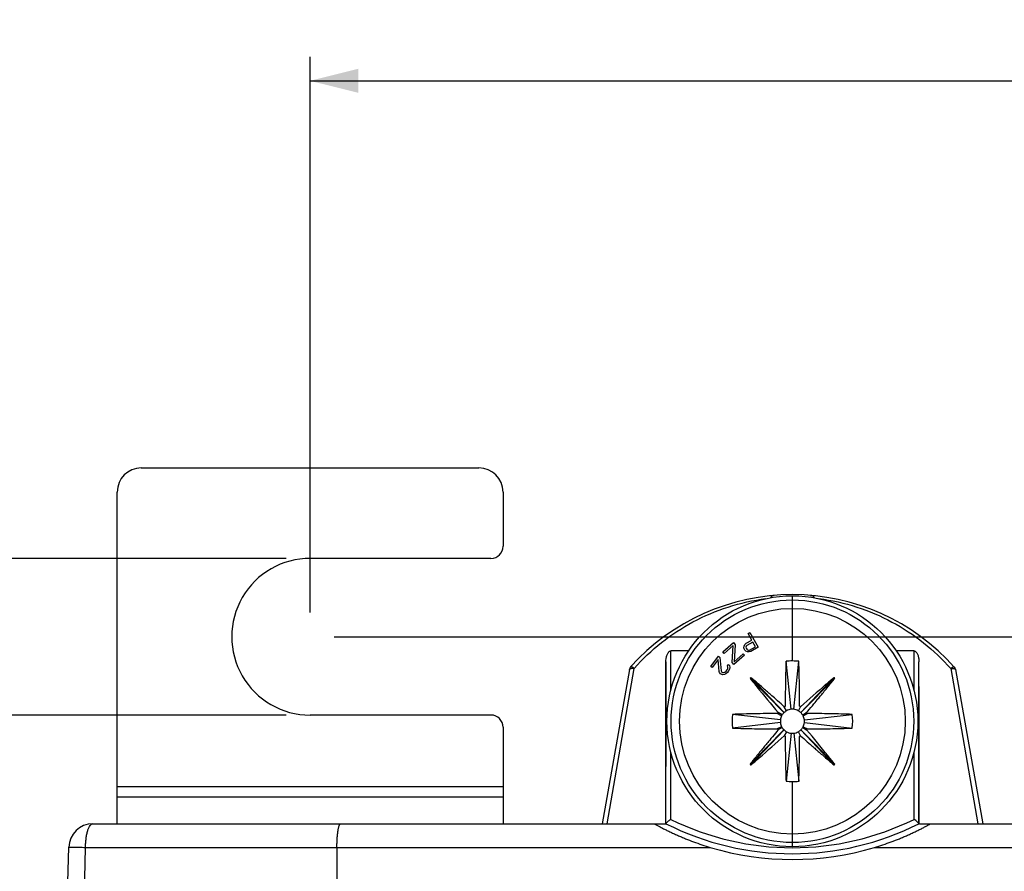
# Model space of a CAD drawing. Extents: x 0 to 594, y 0 to 420.
# Tile 4 of 30: x 97 to 137, y 141 to 177. Entities that reach past the tile are written whole.
import ezdxf

# ---------------------------------------------------------------- set-up
doc = ezdxf.new("R2010")
doc.units = 0
doc.header["$LTSCALE"] = 32.67
doc.layers.get('0').update_dxf_attribs({"linetype": 'CONTINUOUS'})
doc.styles.get("Standard").update_dxf_attribs({"font": 'SIMPLEX.SHX', "width": 0.8})
doc.dimstyles.new('DIMSTYLE_1', dxfattribs={"dimtxt": 2, "dimasz": 2, "dimexe": 1, "dimexo": 1, "dimgap": 0.5, "dimtad": 1, "dimtxsty": 'STANDARD', "dimblk": '_ARROW_FILLED', "dimblk1": '_ARROW_FILLED', "dimblk2": '_ARROW_FILLED', "dimcen": 0.09, "dimazin": 2, "dimtp": 0.3, "dimtm": 0.3, "dimtfac": 1, "dimtofl": 0, "dimtmove": 0, "dimatfit": 3, "dimtolj": 1})
doc.dimstyles.new('DIMSTYLE_2', dxfattribs={"dimtxt": 2, "dimasz": 2, "dimexe": 1, "dimexo": 1, "dimgap": 0.5, "dimtad": 1, "dimdec": 1, "dimtxsty": 'STANDARD', "dimblk": '_ARROW_FILLED', "dimblk1": '_ARROW_FILLED', "dimblk2": '_ARROW_FILLED', "dimcen": 0.09, "dimazin": 2, "dimtp": 0.3, "dimtm": 0.3, "dimtfac": 1, "dimtdec": 1, "dimtofl": 0, "dimtmove": 0, "dimatfit": 3, "dimtolj": 1})
doc.dimstyles.new('DIMSTYLE_5', dxfattribs={"dimtxt": 2, "dimasz": 2, "dimexe": 1, "dimexo": 1, "dimgap": 0.5, "dimtad": 1, "dimtxsty": 'STANDARD', "dimblk": '_ARROW_FILLED', "dimblk1": '_ARROW_FILLED', "dimblk2": '_ARROW_FILLED', "dimcen": 0.09, "dimazin": 2, "dimtp": 0.2, "dimtm": 0.2, "dimtfac": 1, "dimtofl": 0, "dimtmove": 0, "dimatfit": 3, "dimtolj": 1})

# ---------------------------------------------------------------- blocks, each defined once
blk = doc.blocks.new('_ARROW_FILLED')
at = {"color": 0, "linetype": 'BYBLOCK'}
blk.add_solid([(0, 0), (-1, 0.25), (-1, -0.25)], dxfattribs=at)
blk = doc.blocks.new('*D6')
at = {"color": 8}
for p, q in [((108.625, 152.194), (108.625, 175.248)), ((221.625, 97.182), (221.625, 175.248)), ((108.625, 174.248), (165.125, 174.248)), ((221.625, 174.248), (165.125, 174.248))]:
    blk.add_line(p, q, dxfattribs=at)
at = {"color": 8, "xscale": 2, "yscale": 2, "zscale": 2, "rotation": 180}
blk.add_blockref('_ARROW_FILLED', (108.625, 174.248), dxfattribs=at)
at = {"color": 8, "xscale": 2, "yscale": 2, "zscale": 2}
blk.add_blockref('_ARROW_FILLED', (221.625, 174.248), dxfattribs=at)
at = {"color": 8, "insert": (156.346, 176.748), "char_height": 2, "width": 4.8, "attachment_point": 2}
blk.add_mtext('113', dxfattribs=at)
blk = doc.blocks.new('*D7')
at = {"color": 8}
for p, q in [((107.632, 154.444), (88.325, 154.444)), ((89.325, 154.444), (89.325, 151.194)), ((89.325, 147.944), (89.325, 151.194)), ((107.625, 147.944), (88.325, 147.944))]:
    blk.add_line(p, q, dxfattribs=at)
at = {"color": 8, "xscale": 2, "yscale": 2, "zscale": 2}
for p, rotation in [((89.325, 154.444), 90), ((89.325, 147.944), 270)]:
    blk.add_blockref('_ARROW_FILLED', p, dxfattribs=dict(at, rotation=rotation))
at = {"color": 8, "insert": (86.825, 151.638), "char_height": 2, "width": 4.8, "attachment_point": 2, "rotation": 90}
blk.add_mtext('6.5', dxfattribs=at)
blk = doc.blocks.new('*D8')
at = {"color": 8}
for p, q in [((109.625, 151.194), (242.231, 151.194)), ((241.231, 151.194), (241.231, 123.688)), ((241.231, 96.182), (241.231, 123.688)), ((222.625, 96.182), (242.231, 96.182))]:
    blk.add_line(p, q, dxfattribs=at)
at = {"color": 8, "xscale": 2, "yscale": 2, "zscale": 2}
for p, rotation in [((241.231, 151.194), 90), ((241.231, 96.182), 270)]:
    blk.add_blockref('_ARROW_FILLED', p, dxfattribs=dict(at, rotation=rotation))
at = {"color": 8, "insert": (238.731, 125.207), "char_height": 2, "width": 3.2, "attachment_point": 2, "rotation": 90}
blk.add_mtext('55', dxfattribs=at)

msp = doc.modelspace()

# ---------------------------------------------------------------- linework, layer by layer
at = {"color": 7}
for p, q in [((101.625, 158.194), (115.625, 158.194)), ((100.625, 143.438), (100.625, 157.194)), ((116.625, 157.194), (116.625, 154.944)), ((116.125, 154.444), (108.632, 154.444)), ((127.868, 152.906), (127.87, 152.906)), ((128.625, 150.188), (128.625, 152.89)), ((129.38, 152.906), (129.383, 152.906)), ((126.785, 151.322), (126.861, 151.365)), ((126.939, 151.05), (126.785, 151.322)), ((126.861, 151.365), (127.205, 150.755)), ((125.738, 150.57), (126.178, 150.953)), ((126.171, 150.828), (125.796, 150.503)), ((126.128, 150.12), (126.171, 150.828)), ((126.178, 150.953), (126.256, 150.863)), ((126.256, 150.863), (126.203, 150.146)), ((126.616, 150.731), (126.625, 150.804)), ((126.625, 150.685), (126.616, 150.731)), ((126.625, 150.804), (126.654, 150.872)), ((126.655, 150.633), (126.625, 150.685)), ((126.654, 150.872), (126.71, 150.921)), ((126.71, 150.801), (126.7, 150.761)), ((126.7, 150.761), (126.709, 150.715)), ((126.709, 150.715), (126.731, 150.676)), ((126.71, 150.921), (126.939, 151.05)), ((126.741, 150.836), (126.71, 150.801)), ((126.731, 150.676), (126.765, 150.644)), ((126.982, 150.972), (126.741, 150.836)), ((126.851, 150.641), (127.092, 150.777)), ((127.205, 150.755), (126.9, 150.583)), ((127.092, 150.777), (126.982, 150.972)), ((123.58, 148.956), (123.58, 150.602)), ((124.316, 150.602), (123.58, 150.602)), ((125.242, 149.965), (125.563, 150.381)), ((125.563, 150.381), (125.622, 150.335)), ((125.622, 150.335), (125.668, 149.785)), ((125.796, 150.503), (125.738, 150.57)), ((126.637, 150.424), (126.196, 150.042)), ((126.203, 150.146), (126.588, 150.48)), ((126.588, 150.48), (126.637, 150.424)), ((126.689, 150.601), (126.655, 150.633)), ((126.757, 150.571), (126.689, 150.601)), ((126.829, 150.561), (126.757, 150.571)), ((126.765, 150.644), (126.805, 150.633)), ((126.805, 150.633), (126.851, 150.641)), ((126.9, 150.583), (126.829, 150.561)), ((133.671, 150.602), (132.935, 150.602)), ((133.671, 148.956), (133.671, 150.602)), ((120.942, 143.438), (122.066, 149.88)), ((123.38, 143.446), (123.38, 150.149)), ((125.301, 149.92), (125.242, 149.965)), ((125.551, 150.243), (125.301, 149.92)), ((125.588, 149.754), (125.551, 150.243)), ((125.916, 149.814), (125.949, 149.881)), ((125.934, 149.984), (125.979, 150.042)), ((125.952, 149.934), (125.934, 149.984)), ((125.949, 149.881), (125.952, 149.934)), ((125.979, 150.042), (126.017, 149.994)), ((126.017, 149.994), (126.029, 149.911)), ((126.029, 149.911), (126.017, 149.847)), ((126.196, 150.042), (126.128, 150.12)), ((128.573, 148.185), (128.361, 150.174)), ((128.678, 148.185), (128.889, 150.174)), ((133.871, 143.446), (133.871, 150.149)), ((135.191, 149.873), (136.314, 143.438)), ((121.869, 149.84), (120.741, 143.438)), ((125.605, 149.704), (125.588, 149.754)), ((125.643, 149.656), (125.605, 149.704)), ((125.667, 149.638), (125.643, 149.656)), ((125.723, 149.613), (125.667, 149.638)), ((125.668, 149.785), (125.697, 149.725)), ((125.697, 149.725), (125.72, 149.707)), ((125.72, 149.707), (125.774, 149.703)), ((125.806, 149.623), (125.723, 149.613)), ((125.774, 149.703), (125.824, 149.719)), ((125.865, 149.651), (125.806, 149.623)), ((125.824, 149.719), (125.88, 149.768)), ((125.93, 149.711), (125.865, 149.651)), ((125.88, 149.768), (125.916, 149.814)), ((125.966, 149.757), (125.93, 149.711)), ((126.017, 149.847), (125.966, 149.757)), ((128.275, 148.044), (126.871, 149.468)), ((128.281, 148.05), (126.903, 149.499)), ((128.97, 148.05), (130.348, 149.499)), ((128.976, 148.044), (130.38, 149.468)), ((135.388, 149.832), (136.515, 143.438)), ((128.38, 148.123), (128.286, 148.29)), ((128.871, 148.123), (128.965, 148.29)), ((116.125, 147.944), (108.625, 147.944)), ((128.129, 147.744), (126.142, 147.97)), ((128.179, 147.913), (127.994, 148.007)), ((128.198, 147.948), (128.035, 148.047)), ((128.179, 147.913), (128.198, 147.948)), ((128.275, 148.044), (128.281, 148.05)), ((128.97, 148.05), (128.976, 148.044)), ((129.053, 147.948), (129.216, 148.047)), ((129.053, 147.948), (129.072, 147.913)), ((129.072, 147.913), (129.257, 148.007)), ((129.122, 147.744), (131.109, 147.97)), ((116.625, 147.444), (116.625, 143.438)), ((128.129, 147.631), (126.142, 147.406)), ((128.179, 147.462), (127.994, 147.369)), ((128.198, 147.428), (128.035, 147.329)), ((128.198, 147.428), (128.179, 147.462)), ((129.072, 147.462), (129.053, 147.428)), ((129.053, 147.428), (129.216, 147.329)), ((129.072, 147.462), (129.257, 147.369)), ((129.122, 147.631), (131.109, 147.406)), ((128.275, 147.332), (126.871, 145.907)), ((128.281, 147.326), (126.903, 145.877)), ((128.281, 147.326), (128.275, 147.332)), ((128.38, 147.252), (128.286, 147.086)), ((128.573, 147.191), (128.361, 145.202)), ((128.678, 147.191), (128.889, 145.202)), ((128.965, 147.086), (128.871, 147.252)), ((128.976, 147.332), (128.97, 147.326)), ((128.97, 147.326), (130.348, 145.877)), ((128.976, 147.332), (130.38, 145.907)), ((123.58, 143.62), (123.58, 146.42)), ((133.671, 143.62), (133.671, 146.42)), ((100.625, 144.983), (116.625, 144.983)), ((128.625, 142.486), (128.625, 145.188)), ((100.625, 144.55), (116.625, 144.55)), ((99.617, 143.438), (123.356, 143.438)), ((123.367, 143.433), (123.356, 143.438)), ((123.367, 143.433), (123.38, 143.441)), ((133.884, 143.433), (133.871, 143.441)), ((133.895, 143.438), (133.884, 143.433)), ((133.895, 143.438), (196.356, 143.438)), ((98.125, 123.688), (98.617, 142.464)), ((99.213, 138.642), (99.313, 142.455)), ((99.313, 142.455), (125.221, 142.455)), ((109.736, 142.455), (109.728, 139.388)), ((132.029, 142.455), (198.221, 142.455))]:
    msp.add_line(p, q, dxfattribs=at)
for radius in [5.202, 5.031, 4.68]:
    msp.add_circle((128.625, 147.688), radius, dxfattribs=at)
for centre, radius, start, end in [((101.625, 157.194), 1, 90, 180), ((115.625, 157.194), 1, 0, 90), ((116.125, 154.944), 0.5, 270, 360), ((108.625, 151.194), 3.25, 89.881, 269.9999), ((128.625, 143.938), 9, 41.7486, 138.1883), ((127.887, 152.707), 0.2, 94.8121, 149.01), ((127.885, 152.707), 0.2, 98.3614, 104.1819), ((129.364, 152.707), 0.2, 30.9944, 81.6031), ((122.066, 149.805), 0.2, 138.1883, 170), ((128.625, 147.688), 2.5, 90, 96.0637), ((128.625, 147.686), 2.501, 83.9384, 89.9979), ((135.191, 149.798), 0.2, 10, 41.7486), ((116.125, 147.444), 0.5, 0, 89.9999), ((128.625, 147.688), 2.5, 173.5158, 186.4842), ((128.629, 147.687), 0.504, 153.2762, 173.4365), ((128.627, 147.687), 0.502, 134.6036, 148.6858), ((128.627, 147.686), 0.502, 119.459, 133.5412), ((128.625, 147.688), 0.5, 96.06, 119.4361), ((128.625, 147.687), 0.501, 83.9532, 96.0468), ((128.625, 147.688), 0.5, 60.5722, 83.9317), ((128.624, 147.686), 0.502, 46.4588, 60.541), ((128.624, 147.687), 0.502, 31.3142, 45.3964), ((128.622, 147.687), 0.504, 6.5635, 26.7238), ((128.625, 147.688), 2.5, 353.5158, 6.4842), ((128.627, 147.688), 0.502, 173.5365, 186.4635), ((128.629, 147.689), 0.504, 186.5635, 206.7238), ((128.627, 147.689), 0.502, 211.3142, 225.3964), ((128.624, 147.689), 0.502, 314.6036, 328.6858), ((128.622, 147.689), 0.504, 333.2762, 353.4365), ((128.624, 147.688), 0.502, 353.5365, 6.4635), ((128.627, 147.689), 0.502, 226.4588, 240.541), ((128.626, 147.688), 0.5, 240.5722, 263.9317), ((128.625, 147.689), 0.501, 263.9532, 276.0468), ((128.625, 147.688), 0.5, 276.06, 299.4361), ((128.624, 147.689), 0.502, 299.459, 313.5412), ((128.626, 147.69), 2.501, 263.9384, 269.9979), ((128.625, 147.688), 2.5, 270, 276.0637), ((99.617, 142.438), 1, 90, 178.5), ((128.625, 153.838), 11.646, 243.2283, 296.7717), ((128.625, 153.838), 11.396, 243.7218, 296.2782)]:
    msp.add_arc(centre, radius, start, end, dxfattribs=at)
for centre, major_axis, ratio, start_param, end_param in [((123.541, 142.355), (0, 20), 0.008727, 1.170501, 1.516897), ((133.71, 142.355), (0, 20), 0.008727, 4.766289, 5.112684), ((128.625, 153.836), (0, 11.879), 1, -3.432226, -2.850959)]:
    msp.add_ellipse(centre, major_axis=major_axis, ratio=ratio, start_param=start_param, end_param=end_param, dxfattribs=at)
for points, knots in [([(122.066, 149.88), (122.41, 150.267), (123.168, 150.986), (124.484, 151.851), (125.951, 152.474), (126.997, 152.706), (127.529, 152.774)], [0, 0, 0, 0, 0.24614, 0.493927, 0.745097, 1, 1, 1, 1]), ([(129.722, 152.773), (130.255, 152.706), (131.302, 152.473), (132.771, 151.849), (134.089, 150.982), (134.848, 150.261), (135.191, 149.873)], [0, 0, 0, 0, 0.254907, 0.506075, 0.753858, 1, 1, 1, 1]), ([(123.38, 150.149), (123.38, 150.193), (123.384, 150.258), (123.399, 150.345), (123.415, 150.408), (123.437, 150.471), (123.463, 150.52), (123.49, 150.555), (123.515, 150.579), (123.545, 150.597), (123.568, 150.602), (123.58, 150.602)], [0, 0, 0, 0, 0.246384, 0.369563, 0.492875, 0.616588, 0.741227, 0.804353, 0.86835, 0.933584, 1, 1, 1, 1]), ([(133.671, 150.602), (133.682, 150.602), (133.706, 150.597), (133.736, 150.579), (133.761, 150.555), (133.788, 150.52), (133.814, 150.471), (133.836, 150.408), (133.852, 150.345), (133.866, 150.258), (133.87, 150.193), (133.871, 150.149)], [0, 0, 0, 0, 0.066416, 0.131649, 0.195646, 0.258772, 0.383412, 0.507124, 0.630437, 0.753616, 1, 1, 1, 1]), ([(121.869, 149.84), (121.87, 149.844), (121.875, 149.854), (121.889, 149.865), (121.908, 149.874), (121.933, 149.881), (121.962, 149.885), (122.007, 149.887), (122.042, 149.884), (122.066, 149.88)], [0, 0, 0, 0, 0.067149, 0.146815, 0.245638, 0.365164, 0.504002, 0.659043, 1, 1, 1, 1]), ([(122.066, 149.88), (122.058, 149.886), (122.042, 149.898), (122.011, 149.918), (121.982, 149.934), (121.955, 149.943), (121.939, 149.945), (121.926, 149.944), (121.92, 149.941), (121.917, 149.938)], [0, 0, 0, 0, 0.186047, 0.360199, 0.656949, 0.773923, 0.868078, 0.94111, 1, 1, 1, 1]), ([(128.361, 150.174), (128.363, 150.213), (128.355, 150.02), (128.352, 149.949), (128.348, 149.819), (128.344, 149.666), (128.339, 149.466), (128.336, 149.268), (128.334, 149.109), (128.332, 148.989), (128.331, 148.869), (128.33, 148.749), (128.329, 148.628), (128.328, 148.528), (128.328, 148.458), (128.327, 148.417), (128.327, 148.387), (128.327, 148.362), (128.327, 148.342), (128.327, 148.327), (128.324, 148.312), (128.314, 148.3), (128.301, 148.291), (128.291, 148.29), (128.286, 148.29)], [0, 0, 0, 0, 0.061386, 0.122822, 0.184524, 0.246408, 0.370687, 0.49559, 0.558254, 0.621046, 0.68396, 0.746984, 0.81011, 0.87333, 0.904972, 0.9208, 0.936636, 0.952473, 0.960387, 0.968331, 0.976243, 0.984156, 0.992069, 1, 1, 1, 1]), ([(128.965, 148.29), (128.96, 148.29), (128.95, 148.292), (128.936, 148.3), (128.929, 148.31), (128.925, 148.319), (128.924, 148.329), (128.924, 148.342), (128.924, 148.362), (128.924, 148.387), (128.924, 148.417), (128.923, 148.458), (128.923, 148.528), (128.922, 148.629), (128.921, 148.749), (128.92, 148.869), (128.919, 148.989), (128.917, 149.109), (128.915, 149.268), (128.912, 149.466), (128.906, 149.703), (128.899, 149.939), (128.893, 150.095), (128.889, 150.174)], [0, 0, 0, 0, 0.007952, 0.01584, 0.023781, 0.027761, 0.031706, 0.039651, 0.047559, 0.063404, 0.079235, 0.095063, 0.126704, 0.189921, 0.253045, 0.316067, 0.378978, 0.441768, 0.504429, 0.629328, 0.753602, 0.877182, 1, 1, 1, 1]), ([(135.34, 149.931), (135.338, 149.933), (135.331, 149.937), (135.318, 149.938), (135.303, 149.935), (135.284, 149.929), (135.263, 149.92), (135.231, 149.902), (135.207, 149.885), (135.191, 149.873)], [0, 0, 0, 0, 0.058867, 0.131882, 0.226027, 0.342996, 0.481806, 0.639988, 1, 1, 1, 1]), ([(135.191, 149.873), (135.215, 149.876), (135.25, 149.879), (135.295, 149.878), (135.325, 149.874), (135.349, 149.867), (135.369, 149.858), (135.382, 149.847), (135.387, 149.837), (135.388, 149.832)], [0, 0, 0, 0, 0.341016, 0.496077, 0.63493, 0.754459, 0.853262, 0.932915, 1, 1, 1, 1]), ([(126.903, 149.499), (126.902, 149.501), (126.897, 149.496), (126.892, 149.495), (126.887, 149.492), (126.879, 149.484), (126.873, 149.476), (126.871, 149.468)], [0, 0, 0, 0, 0.134433, 0.260729, 0.373051, 0.499978, 1, 1, 1, 1]), ([(126.871, 149.468), (126.965, 149.35), (127.347, 148.872), (127.738, 148.401), (128.035, 148.047)], [0, 0, 0, 0, 0.246459, 1, 1, 1, 1]), ([(128.286, 148.29), (128.401, 148.187), (127.833, 148.694), (127.622, 148.879), (127.241, 149.212), (127.018, 149.402), (126.903, 149.499)], [0, 0, 0, 0, 0.253005, 0.504366, 0.753543, 1, 1, 1, 1]), ([(130.348, 149.499), (130.233, 149.402), (129.767, 149.004), (129.309, 148.598), (128.965, 148.29)], [0, 0, 0, 0, 0.246459, 1, 1, 1, 1]), ([(129.216, 148.047), (129.117, 147.928), (129.605, 148.513), (129.783, 148.729), (130.104, 149.121), (130.286, 149.35), (130.38, 149.468)], [0, 0, 0, 0, 0.253005, 0.504366, 0.753543, 1, 1, 1, 1]), ([(130.38, 149.468), (130.382, 149.469), (130.376, 149.474), (130.375, 149.479), (130.372, 149.484), (130.364, 149.492), (130.356, 149.497), (130.348, 149.499)], [0, 0, 0, 0, 0.134433, 0.260729, 0.373051, 0.499978, 1, 1, 1, 1]), ([(127.994, 148.007), (127.682, 148.006), (127.065, 148.001), (126.448, 147.984), (126.142, 147.97)], [0, 0, 0, 0, 0.504353, 1, 1, 1, 1]), ([(128.035, 148.047), (128.034, 148.037), (128.026, 148.015), (128.004, 148.007), (127.994, 148.007)], [0, 0, 0, 0, 0.500531, 1, 1, 1, 1]), ([(129.257, 148.007), (129.247, 148.007), (129.225, 148.015), (129.216, 148.037), (129.216, 148.047)], [0, 0, 0, 0, 0.499412, 1, 1, 1, 1]), ([(131.109, 147.97), (130.803, 147.984), (130.186, 148.001), (129.569, 148.006), (129.257, 148.007)], [0, 0, 0, 0, 0.495647, 1, 1, 1, 1]), ([(126.142, 147.406), (126.448, 147.392), (127.065, 147.375), (127.682, 147.37), (127.994, 147.369)], [0, 0, 0, 0, 0.495647, 1, 1, 1, 1]), ([(128.035, 147.329), (128.134, 147.448), (127.646, 146.863), (127.468, 146.647), (127.147, 146.255), (126.965, 146.026), (126.871, 145.907)], [0, 0, 0, 0, 0.253005, 0.504366, 0.753543, 1, 1, 1, 1]), ([(129.257, 147.369), (129.569, 147.37), (130.186, 147.375), (130.803, 147.392), (131.109, 147.406)], [0, 0, 0, 0, 0.504353, 1, 1, 1, 1]), ([(126.903, 145.877), (127.018, 145.974), (127.484, 146.372), (127.942, 146.778), (128.286, 147.086)], [0, 0, 0, 0, 0.246459, 1, 1, 1, 1]), ([(127.994, 147.369), (128.004, 147.369), (128.026, 147.361), (128.034, 147.339), (128.035, 147.329)], [0, 0, 0, 0, 0.499412, 1, 1, 1, 1]), ([(128.286, 147.086), (128.291, 147.086), (128.301, 147.084), (128.314, 147.076), (128.322, 147.066), (128.326, 147.057), (128.327, 147.047), (128.327, 147.034), (128.327, 147.014), (128.327, 146.989), (128.327, 146.958), (128.328, 146.918), (128.328, 146.848), (128.329, 146.747), (128.33, 146.627), (128.331, 146.507), (128.332, 146.387), (128.334, 146.267), (128.336, 146.108), (128.339, 145.91), (128.345, 145.673), (128.352, 145.437), (128.358, 145.28), (128.361, 145.202)], [0, 0, 0, 0, 0.007952, 0.01584, 0.023781, 0.027761, 0.031706, 0.039651, 0.047559, 0.063404, 0.079235, 0.095063, 0.126704, 0.189921, 0.253045, 0.316067, 0.378978, 0.441768, 0.504429, 0.629328, 0.753602, 0.877182, 1, 1, 1, 1]), ([(128.965, 147.086), (128.85, 147.189), (129.418, 146.682), (129.629, 146.497), (130.01, 146.164), (130.233, 145.974), (130.348, 145.877)], [0, 0, 0, 0, 0.253005, 0.504366, 0.753543, 1, 1, 1, 1]), ([(128.889, 145.202), (128.888, 145.163), (128.896, 145.356), (128.898, 145.427), (128.903, 145.557), (128.907, 145.71), (128.912, 145.91), (128.915, 146.108), (128.917, 146.267), (128.919, 146.387), (128.92, 146.507), (128.921, 146.627), (128.922, 146.747), (128.923, 146.848), (128.923, 146.918), (128.924, 146.959), (128.924, 146.989), (128.924, 147.014), (128.924, 147.034), (128.924, 147.049), (128.927, 147.064), (128.937, 147.076), (128.95, 147.085), (128.96, 147.086), (128.965, 147.086)], [0, 0, 0, 0, 0.061386, 0.122822, 0.184524, 0.246408, 0.370687, 0.49559, 0.558254, 0.621046, 0.68396, 0.746984, 0.81011, 0.87333, 0.904972, 0.9208, 0.936636, 0.952473, 0.960387, 0.968331, 0.976243, 0.984156, 0.992069, 1, 1, 1, 1]), ([(129.216, 147.329), (129.216, 147.339), (129.225, 147.361), (129.247, 147.369), (129.257, 147.369)], [0, 0, 0, 0, 0.500531, 1, 1, 1, 1]), ([(130.38, 145.907), (130.286, 146.026), (129.904, 146.504), (129.512, 146.975), (129.216, 147.329)], [0, 0, 0, 0, 0.246459, 1, 1, 1, 1]), ([(126.871, 145.907), (126.869, 145.906), (126.874, 145.901), (126.876, 145.897), (126.879, 145.892), (126.886, 145.884), (126.895, 145.879), (126.903, 145.877)], [0, 0, 0, 0, 0.134433, 0.260729, 0.373051, 0.499978, 1, 1, 1, 1]), ([(130.348, 145.877), (130.349, 145.875), (130.354, 145.88), (130.359, 145.881), (130.364, 145.884), (130.372, 145.891), (130.378, 145.9), (130.38, 145.907)], [0, 0, 0, 0, 0.134433, 0.260729, 0.373051, 0.499978, 1, 1, 1, 1]), ([(99.313, 142.455), (99.313, 142.52), (99.318, 142.646), (99.335, 142.829), (99.363, 142.997), (99.399, 143.145), (99.443, 143.266), (99.488, 143.348), (99.527, 143.395), (99.556, 143.419), (99.586, 143.434), (99.607, 143.438), (99.617, 143.438)], [0, 0, 0, 0, 0.178398, 0.350178, 0.509605, 0.651592, 0.772093, 0.868727, 0.908211, 0.942393, 0.972387, 1, 1, 1, 1]), ([(109.736, 142.455), (109.737, 142.52), (109.739, 142.646), (109.748, 142.83), (109.762, 142.998), (109.778, 143.126), (109.794, 143.215), (109.806, 143.272), (109.819, 143.321), (109.832, 143.362), (109.846, 143.394), (109.86, 143.418), (109.875, 143.434), (109.887, 143.438), (109.892, 143.438)], [0, 0, 0, 0, 0.190767, 0.373652, 0.541839, 0.689255, 0.753563, 0.810895, 0.860842, 0.903118, 0.937609, 0.964488, 0.984539, 1, 1, 1, 1]), ([(122.9, 143.438), (122.899, 143.438), (122.903, 143.435), (122.906, 143.434), (122.916, 143.428), (122.927, 143.421), (122.942, 143.412), (122.968, 143.398), (123.006, 143.377), (123.057, 143.349), (123.115, 143.318), (123.177, 143.285), (123.268, 143.237), (123.388, 143.177), (123.539, 143.103), (123.695, 143.03), (123.856, 142.958), (124.02, 142.887), (124.243, 142.794), (124.526, 142.685), (124.871, 142.564), (125.104, 142.49), (125.221, 142.455)], [0, 0, 0, 0, 0.000597, 0.002886, 0.006821, 0.01231, 0.019229, 0.027445, 0.047218, 0.070607, 0.096768, 0.12505, 0.154964, 0.218324, 0.284885, 0.353505, 0.423484, 0.494375, 0.565884, 0.710005, 0.854871, 1, 1, 1, 1]), ([(123.38, 143.446), (123.38, 143.451), (123.386, 143.461), (123.4, 143.477), (123.421, 143.496), (123.447, 143.518), (123.477, 143.542), (123.522, 143.576), (123.557, 143.602), (123.58, 143.62)], [0, 0, 0, 0, 0.049664, 0.128824, 0.235497, 0.364382, 0.509941, 0.667193, 1, 1, 1, 1]), ([(123.38, 143.441), (123.38, 143.441), (123.38, 143.441), (123.38, 143.442), (123.38, 143.444), (123.38, 143.446), (123.38, 143.446)], [0, 0, 0, 0, 0.073593, 0.264862, 0.574187, 1, 1, 1, 1]), ([(132.029, 142.455), (132.147, 142.49), (132.379, 142.564), (132.724, 142.685), (133.008, 142.794), (133.231, 142.887), (133.395, 142.958), (133.556, 143.03), (133.712, 143.103), (133.862, 143.177), (133.983, 143.237), (134.073, 143.285), (134.136, 143.318), (134.194, 143.349), (134.245, 143.377), (134.283, 143.398), (134.308, 143.412), (134.324, 143.421), (134.335, 143.428), (134.345, 143.434), (134.347, 143.435), (134.352, 143.438), (134.351, 143.438)], [0, 0, 0, 0, 0.145129, 0.289995, 0.434116, 0.505625, 0.576516, 0.646495, 0.715115, 0.781676, 0.845036, 0.87495, 0.903232, 0.929393, 0.952782, 0.972555, 0.980771, 0.98769, 0.993179, 0.997114, 0.999403, 1, 1, 1, 1]), ([(133.871, 143.446), (133.87, 143.451), (133.864, 143.461), (133.851, 143.477), (133.83, 143.496), (133.804, 143.518), (133.774, 143.542), (133.729, 143.576), (133.694, 143.602), (133.671, 143.62)], [0, 0, 0, 0, 0.049664, 0.128824, 0.235497, 0.364382, 0.509941, 0.667193, 1, 1, 1, 1]), ([(133.871, 143.446), (133.871, 143.446), (133.871, 143.444), (133.871, 143.442), (133.871, 143.441), (133.871, 143.441), (133.871, 143.441)], [0, 0, 0, 0, 0.425813, 0.735138, 0.926407, 1, 1, 1, 1]), ([(98.617, 142.464), (98.617, 142.464), (98.619, 142.465), (98.621, 142.465), (98.625, 142.465), (98.63, 142.465), (98.637, 142.466), (98.649, 142.466), (98.668, 142.466), (98.696, 142.466), (98.729, 142.466), (98.767, 142.465), (98.811, 142.465), (98.86, 142.464), (98.934, 142.463), (99.037, 142.461), (99.171, 142.459), (99.264, 142.457), (99.313, 142.455)], [0, 0, 0, 0, 0.001252, 0.004647, 0.010249, 0.018061, 0.028074, 0.040273, 0.071158, 0.110526, 0.158134, 0.213689, 0.276846, 0.347211, 0.424349, 0.596985, 0.790465, 1, 1, 1, 1])]:
    msp.add_open_spline(points, degree=3, knots=knots, dxfattribs=at)

# ---------------------------------------------------------------- dimensions: what is measured, and where the dimension line sits
at = {"color": 8}
dim = msp.add_linear_dim(base=(221.625, 174.248), p1=(108.625, 151.194), p2=(221.625, 96.182), dimstyle='DIMSTYLE_1', dxfattribs=at)
dim.commit()
dim.dimension.update_dxf_attribs({"geometry": '*D6', "text_midpoint": (156.596, 174.248), "dimtype": 160})
for base, p1, p2, dimstyle, picture, middle in [((89.325, 147.944), (108.632, 154.444), (108.625, 147.944), 'DIMSTYLE_5', '*D7', (89.325, 151.688)), ((241.231, 96.182), (108.625, 151.194), (221.625, 96.182), 'DIMSTYLE_2', '*D8', (241.231, 125.257))]:
    dim = msp.add_linear_dim(base=base, p1=p1, p2=p2, angle=270, dimstyle=dimstyle, dxfattribs=at)
    dim.commit()
    dim.dimension.update_dxf_attribs({"geometry": picture, "text_midpoint": middle, "dimtype": 160})

doc.saveas('drawing.dxf')
